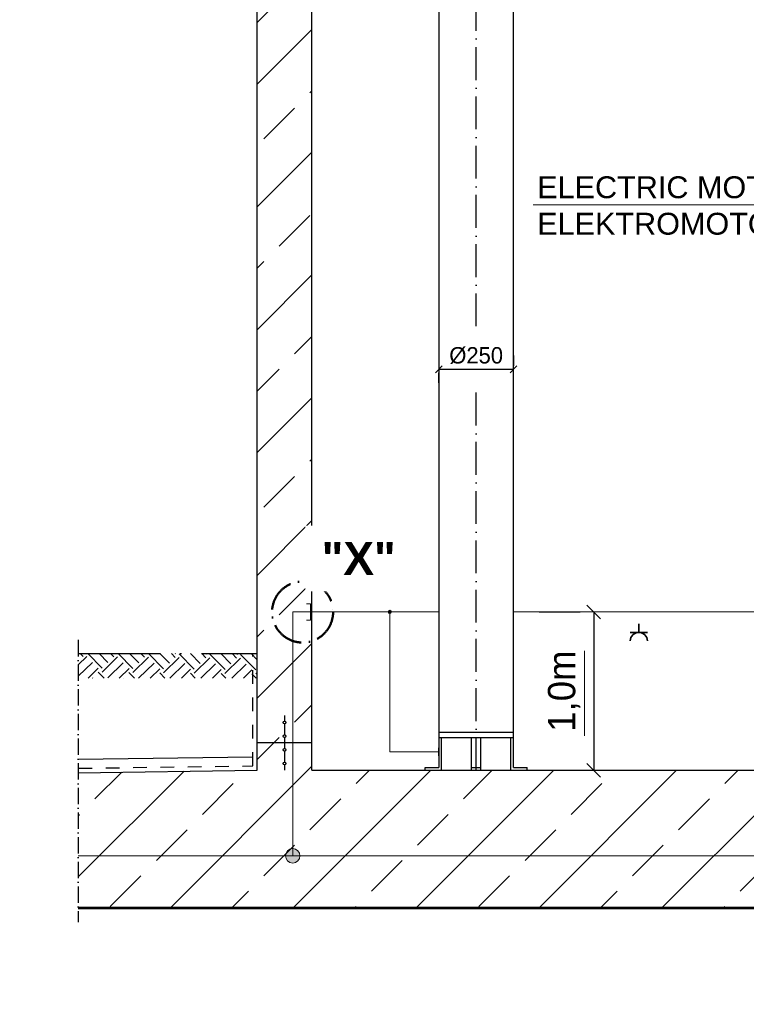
# Model space of a CAD drawing. Header units: millimetres. Extents: x -1777 to 1198744, y 17256 to 76241.
# Tile 41 of 201: x 93436 to 96091, y 50560 to 54159. Entities that reach past the tile are written whole.
import ezdxf

# ---------------------------------------------------------------- set-up
doc = ezdxf.new("R2010")
doc.units = ezdxf.units.MM
doc.linetypes.add('ACAD_ISO10W100', pattern=[18, 12, -3, 0, -3])
doc.linetypes.add('JIS_02_1.0', pattern=[2, 1, -1])
for name, color, linetype, lineweight in [('Bemaßung', 7, 'Continuous', 9), ('Beschriftung', 7, 'Continuous', 9), ('elektro Installation', 7, 'Continuous', 35), ('Verz. Bandstahl 30x3_5mm auf Putz', 1, 'GRENZE2', 18), ('Verz. Bandstahl 30x3_5mm im Beton', 5, 'GRENZE1', 18)]:
    doc.layers.add(name, color=color, linetype=linetype, lineweight=lineweight)
doc.styles.add('LBB3.5M1000', font='isocp.shx', dxfattribs={"height": 3.5})
doc.linetypes.add('GRENZE1', pattern='A,6.35,-2.54,[133,ltypeshp.shx,S=2.54,R=0,X=-2.54,Y=0],-2.54,25.4', length=36.83)
doc.linetypes.add('GRENZE2', pattern='A,6.35,-2.54,[132,ltypeshp.shx,S=2.54,R=0,X=-2.54,Y=0],-2.54,25.4', length=36.83)
doc.dimstyles.new('DIN', dxfattribs={"dimtxt": 2.5, "dimasz": 2.5, "dimexe": 1.25, "dimexo": 0.625, "dimtad": 1, "dimtih": 1, "dimdec": 4, "dimdsep": 46, "dimlunit": 6, "dimtxsty": 'Standard', "dimcen": 2.5, "dimadec": 0, "dimazin": 0, "dimtfac": 1, "dimtdec": 4, "dimtmove": 0, "dimatfit": 3, "dimfxl": 0, "dimtvp": 1, "dimtolj": 1, "dimtzin": 0, "dimarcsym": 0})
pattern_1 = [(45, (112961.7, 48335.6), (-224.5064, 224.5064), []), (45, (113186.22, 48335.6), (-224.5064, 224.5064), [158.75, -79.375])]

# ---------------------------------------------------------------- blocks, each defined once
blk = doc.blocks.new('_Oblique')
at = {"color": 0, "linetype": 'ByBlock', "lineweight": -2}
blk.add_line((-0.5, -0.5), (0.5, 0.5), dxfattribs=at)
blk = doc.blocks.new('*D3')
at = {"layer": 'Bemaßung', "color": 0, "lineweight": -2, "transparency": 16777216}
for p, q in [((95240.1, 52931.5), (95240.1, 52894)), ((94967.1, 52881.5), (95240.1, 52881.5)), ((94967.1, 52831.5), (94967.1, 52869))]:
    blk.add_line(p, q, dxfattribs=at)
at = {"layer": 'DEFPOINTS', "color": 0, "transparency": 16777216}
for p in [(94967.1, 52881.5), (95240.1, 52881.5), (95240.1, 52881.5)]:
    blk.add_point(p, dxfattribs=at)
at = {"layer": 'Bemaßung', "color": 0, "lineweight": -2, "transparency": 16777216, "xscale": 25, "yscale": 25, "zscale": 25, "rotation": 180}
blk.add_blockref('_Oblique', (94967.1, 52881.5), dxfattribs=at)
at = {"layer": 'Bemaßung', "color": 0, "lineweight": -2, "transparency": 16777216, "xscale": 25, "yscale": 25, "zscale": 25}
blk.add_blockref('_Oblique', (95240.1, 52881.5), dxfattribs=at)
at = {"layer": 'Bemaßung', "color": 0, "transparency": 16777216, "insert": (95103.6, 52931.5), "char_height": 60, "attachment_point": 5}
blk.add_mtext('\\A1;%%c250', dxfattribs=at)
blk = doc.blocks.new('*D7')
at = {"layer": 'Bemaßung', "color": 0, "lineweight": -2, "transparency": 16777216}
for p, q in [((95333.4, 51994.4), (95483.4, 51994.4)), ((95533.4, 51994.4), (95533.4, 51415.4)), ((95333.4, 51415.4), (95483.4, 51415.4))]:
    blk.add_line(p, q, dxfattribs=at)
at = {"layer": 'DEFPOINTS', "color": 0, "transparency": 16777216}
for p in [(95533.4, 51994.4), (95533.4, 51415.4), (95533.4, 51415.4)]:
    blk.add_point(p, dxfattribs=at)
at = {"layer": 'Bemaßung', "color": 0, "lineweight": -2, "transparency": 16777216, "xscale": 50, "yscale": 50, "zscale": 50}
for p, rotation in [((95533.4, 51994.4), 90), ((95533.4, 51415.4), 270)]:
    blk.add_blockref('_Oblique', p, dxfattribs=dict(at, rotation=rotation))
at = {"layer": 'Bemaßung', "color": 0, "transparency": 16777216, "insert": (95425, 51704.9), "char_height": 100, "attachment_point": 5, "rotation": 90}
blk.add_mtext('\\A1;1,0m', dxfattribs=at)

msp = doc.modelspace()

# ---------------------------------------------------------------- hatches: boundary and pattern name
h = msp.add_hatch()
h.set_pattern_fill('ANSI33', color=256, scale=50, style=0)
h.set_pattern_definition(pattern_1)
h.paths.add_polyline_path([(94503.60274, 54327.64022), (94463.60274, 54327.64022), (94463.60274, 54337.64543), (94343.60274, 54337.64543), (94343.60274, 54327.64022), (94303.60274, 54327.64022), (94303.60274, 51515.38512), (94403.60274, 51515.38512), (94403.60274, 51535.55806, -0.4142135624), (94398.60274, 51540.55806, -0.4142135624), (94403.60274, 51545.55806), (94403.60274, 51585.55806, -0.4142135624), (94398.60274, 51590.55806, -1), (94408.60274, 51590.55806, -0.4142135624), (94403.60274, 51585.55806), (94403.60274, 51545.55806, -0.4142135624), (94408.60274, 51540.55806, -0.4142135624), (94403.60274, 51535.55806), (94403.60274, 51515.38512), (94503.60274, 51515.38512)])
h = msp.add_hatch()
h.set_pattern_fill('EARTH', color=256, scale=12.5, angle=44.35504661, style=0)
h.set_pattern_definition([(44.355, (95422.795, 48233.28), (1.2636, 112.2461), [79.375, -79.375]), (44.355, (95401.985, 48254.56), (1.2636, 112.2461), [79.375, -79.375]), (44.355, (95381.18, 48275.85), (1.2636, 112.2461), [79.375, -79.375]), (134.355, (95381.334, 48289.88), (-112.2461, 1.2636), [79.375, -79.375]), (134.355, (95402.62, 48310.69), (-112.2461, 1.2636), [79.375, -79.375]), (134.355, (95423.9, 48331.495), (-112.2461, 1.2636), [79.375, -79.375])])
h.paths.add_polyline_path([(94302.15654, 51842.05044), (93649.93788, 51842.05044), (93649.93788, 51752.45704), (94302.15654, 51752.45704)])
h = msp.add_hatch()
h.set_pattern_fill('ANSI33', color=256, scale=50, style=0)
h.set_pattern_definition([(45, (189753.3, 89515.16), (-224.5064, 224.5064), []), (45, (189977.8, 89515.16), (-224.5064, 224.5064), [158.75, -79.375])])
h.paths.add_polyline_path([(94408.60274, 51590.55806, -1), (94398.60274, 51590.55806, -1)], flags=17)
h = msp.add_hatch()
h.set_pattern_fill('ANSI33', color=256, scale=50, style=0)
h.set_pattern_definition([(45, (189753.3, 89465.16), (-224.5064, 224.5064), []), (45, (189977.8, 89465.16), (-224.5064, 224.5064), [158.75, -79.375])])
h.paths.add_polyline_path([(94408.60274, 51540.55806, -1), (94398.60274, 51540.55806, -1)], flags=17)
h = msp.add_hatch()
h.set_pattern_fill('ANSI33', color=256, scale=50, style=0)
h.set_pattern_definition(pattern_1)
h.paths.add_polyline_path([(93649.93788, 50915.38512), (93649.93788, 51406.65018), (94303.60274, 51415.38512), (94303.60274, 51515.38512), (94503.60274, 51515.38512), (94503.60274, 51415.38512), (102303.60274, 51415.38512), (102303.60274, 51515.38512), (102503.60274, 51515.38512), (102503.60274, 51415.38512), (103147.11189, 51406.78589), (103147.11189, 50915.38512)])
h = msp.add_hatch()
h.set_pattern_fill('ANSI33', color=256, scale=50, style=0)
h.set_pattern_definition([(45, (189753.3, 89414.82), (-224.5064, 224.5064), []), (45, (189977.8, 89414.82), (-224.5064, 224.5064), [158.75, -79.375])])
h.paths.add_polyline_path([(94408.60274, 51490.21219, -1), (94398.60274, 51490.21219, -1)], flags=17)
h = msp.add_hatch()
h.set_pattern_fill('ANSI33', color=256, scale=50, style=0)
h.set_pattern_definition([(45, (189753.3, 89364.82), (-224.5064, 224.5064), []), (45, (189977.8, 89364.82), (-224.5064, 224.5064), [158.75, -79.375])])
h.paths.add_polyline_path([(94408.60274, 51440.21219, -1), (94398.60274, 51440.21219, -1)], flags=17)
at = {"layer": 'Verz. Bandstahl 30x3_5mm auf Putz'}
h = msp.add_hatch(color=256, dxfattribs=at)
h.dxf.hatch_style = 1
edge = h.paths.add_edge_path()
edge.add_arc((94787.97221, 51994.38512), 6.01999, 0, 360)
at = {"layer": 'Verz. Bandstahl 30x3_5mm im Beton'}
h = msp.add_hatch(color=256, dxfattribs=at)
h.dxf.hatch_style = 1
edge = h.paths.add_edge_path()
edge.add_arc((94433.17278, 51102.70919), 26.4653, 0, 360)

# ---------------------------------------------------------------- linework, layer by layer
at = {"linetype": 'ACAD_ISO10W100', "ltscale": 10}
for p, q in [((95103.60274, 53038.47894), (95103.60274, 55269.17526)), ((95103.60274, 51415.38512), (95103.60274, 52813.89096))]:
    msp.add_line(p, q, dxfattribs=at)
for p, q in [((94303.60274, 51415.38512), (94303.60274, 54327.64022)), ((94503.60274, 51415.38512), (94503.60274, 54327.64022)), ((94403.60274, 51615.38512), (94403.60274, 51595.55806)), ((94403.60274, 51585.55806), (94403.60274, 51545.55806)), ((94503.60274, 51515.38512), (94303.60274, 51515.38512)), ((94403.60274, 51535.55806), (94403.60274, 51495.21219)), ((94403.60274, 51485.21219), (94403.60274, 51445.21219)), ((93649.93788, 51456.65465), (94287.2752, 51465.1714)), ((93649.93788, 51406.65018), (94303.60274, 51415.38512)), ((94403.60274, 51435.21219), (94403.60274, 51415.38512)), ((94503.60274, 51415.38512), (102303.60274, 51415.38512)), ((93649.93788, 50915.38512), (103147.11189, 50915.38512)), ((93649.93788, 50910.38512), (103147.11189, 50910.38512))]:
    msp.add_line(p, q)
at = {"linetype": 'Continuous', "ltscale": 10}
for p, q in [((94967.10274, 54337.64543), (94967.10274, 51425.38512)), ((95240.10274, 51425.38512), (95240.10274, 54337.64543)), ((94967.10274, 51555.38512), (95240.10274, 51555.38512)), ((94967.10274, 51535.38512), (95240.10274, 51535.38512)), ((94977.10274, 51415.38512), (94977.10274, 51535.38512)), ((95086.10274, 51415.38512), (95086.10274, 51535.38512)), ((95121.10274, 51415.38512), (95121.10274, 51535.38512)), ((95230.10274, 51415.38512), (95230.10274, 51535.38512)), ((94917.10274, 51425.38512), (94967.10274, 51425.38512)), ((94917.10274, 51415.38512), (94917.10274, 51425.38512)), ((95086.10274, 51425.38512), (95121.10274, 51425.38512)), ((95240.10274, 51425.38512), (95290.10274, 51425.38512)), ((95290.10274, 51415.38512), (95290.10274, 51425.38512))]:
    msp.add_line(p, q, dxfattribs=at)
at = {"linetype": 'ACAD_ISO10W100', "ltscale": 5}
msp.add_line((93649.93788, 51892.05174), (93649.93788, 50860.38512), dxfattribs=at)
at = {"linetype": 'ACAD_ISO10W100', "ltscale": 25}
msp.add_line((93649.93788, 51842.05174), (94303.60274, 51842.05174), dxfattribs=at)
at = {"linetype": 'JIS_02_1.0', "ltscale": 50}
for p, q in [((94287.2752, 51431.49593), (94287.2752, 51842.05174)), ((93649.93788, 51422.97909), (94287.2752, 51431.49593))]:
    msp.add_line(p, q, dxfattribs=at)
at = {"linetype": 'ACAD_ISO10W100', "lineweight": 50, "ltscale": 10}
msp.add_circle((94469.36218, 51994.01237), 111.5003, dxfattribs=at)
for centre in [(94403.60274, 51590.55806), (94403.60274, 51540.55806), (94403.60274, 51490.21219), (94403.60274, 51440.21219)]:
    msp.add_circle(centre, 5)
at = {"layer": 'Bemaßung'}
msp.add_line((95499.30107, 51852.39301), (95499.30107, 51541.52731), dxfattribs=at)
at = {"layer": 'elektro Installation'}
for p, q in [((95698.02421, 51919.49021), (95698.02421, 51950.7256)), ((95666.78882, 51919.49021), (95729.2596, 51919.49021))]:
    msp.add_line(p, q, dxfattribs=at)
msp.add_arc((95698.02421, 51888.25482), 31.23539, 0, 180, dxfattribs=at)
at = {"layer": 'Verz. Bandstahl 30x3_5mm auf Putz', "ltscale": 2}
for p, q in [((94498.15361, 51994.38512), (94967.10274, 51994.38512)), ((94787.97221, 51483.08513), (94787.97221, 51994.38512)), ((95240.10274, 51994.38512), (96503.60274, 51994.38512)), ((94787.97221, 51483.08513), (94966.16534, 51483.08513))]:
    msp.add_line(p, q, dxfattribs=at)
at = {"layer": 'Verz. Bandstahl 30x3_5mm auf Putz'}
msp.add_line((94966.16534, 51498.08513), (94966.16534, 51468.08513), dxfattribs=at)
at = {"layer": 'Verz. Bandstahl 30x3_5mm auf Putz', "linetype": 'Continuous'}
msp.add_circle((94787.97221, 51994.38512), 6.01999, dxfattribs=at)
at = {"layer": 'Verz. Bandstahl 30x3_5mm im Beton', "linetype": 'Continuous'}
msp.add_line((94433.17278, 51994.38512), (94498.15361, 51994.38512), dxfattribs=at)
at = {"layer": 'Verz. Bandstahl 30x3_5mm im Beton', "ltscale": 15}
for p, q in [((94433.17278, 51994.38512), (94433.17278, 51102.70919)), ((93649.93788, 51102.70919), (103147.11189, 51102.70919))]:
    msp.add_line(p, q, dxfattribs=at)
at = {"layer": 'Verz. Bandstahl 30x3_5mm im Beton', "linetype": 'Continuous'}
msp.add_lwpolyline([(94483.15361, 51964.38512), (94498.15361, 51964.38512), (94498.15361, 52024.38512), (94483.15361, 52024.38512)], dxfattribs=at)
at = {"layer": 'Verz. Bandstahl 30x3_5mm im Beton', "linetype": 'Continuous', "ltscale": 15}
msp.add_circle((94433.17278, 51102.70919), 26.4653, dxfattribs=at)

# ---------------------------------------------------------------- texts
at = {"layer": 'Beschriftung', "insert": (95326.57572, 53586.92262), "char_height": 80, "width": 1314.0157142, "attachment_point": 1, "style": 'LBB3.5M1000', "bg_fill": 2}
msp.add_mtext('{\\fArial|b0|i0|c0|p34;ELECTRIC MOTOR 55Kw\\PELEKTROMOTOR 55Kw}', dxfattribs=at)

# ---------------------------------------------------------------- dimensions: what is measured, and where the dimension line sits
at = {"layer": 'Bemaßung'}
dim = msp.add_linear_dim(base=(95240.10274, 52881.51527), p1=(94967.10274, 52881.51527), p2=(95240.10274, 52881.51527), text='%%c250', dimstyle='DIN', override={"dimscale": 10, "dimtxt": 6, "dimexo": 5, "dimgap": 2, "dimdec": 2, "dimblk1": 'Oblique', "dimblk2": 'Oblique', "dimsah": 1, "dimtdec": 2, "dimtmove": 2}, dxfattribs=at)
dim.commit()
dim.dimension.update_dxf_attribs({"geometry": '*D3', "text_midpoint": (95103.60274, 52931.51527)})
dim = msp.add_linear_dim(base=(95533.35531, 51415.38512), p1=(95533.35531, 51994.38512), p2=(95533.35531, 51415.38512), angle=90, text='1,0m', dimstyle='DIN', override={"dimscale": 100, "dimtxt": 1, "dimasz": 0.5, "dimexe": 0.5, "dimexo": 2, "dimgap": 0.5, "dimtih": 0, "dimdec": 2, "dimblk1": 'Oblique', "dimblk2": 'Oblique', "dimsah": 1, "dimtmove": 2}, dxfattribs=at)
dim.commit()
dim.dimension.update_dxf_attribs({"geometry": '*D7', "text_midpoint": (95425.02198, 51704.88512)})

# ---------------------------------------------------------------- next in the draw order: linework, layer by layer
at = {"layer": 'Beschriftung'}
msp.add_line((95311.46215, 53483.05486), (96634.49169, 53483.05486), dxfattribs=at)

# ---------------------------------------------------------------- next in the draw order: texts
at = {"insert": (94538.82519, 52249.96624), "char_height": 120, "width": 195.9471091, "attachment_point": 1, "style": 'LBB3.5M1000', "bg_fill": 2}
msp.add_mtext('{\\fArial|b1|i0|c0|p34;"X"}', dxfattribs=at)

# ---------------------------------------------------------------- next in the draw order: texts
at = {"layer": 'Beschriftung', "insert": (-641.05085, 52759.07674), "char_height": 500, "width": 7399.7669481, "attachment_point": 1, "style": 'LBB3.5M1000'}
msp.add_mtext('\\pi2004.5;{\\fArial|b0|i0|c0|p34;TOP VIEW\\P\\pi1431.8;\\fArial|b0|i1|c0|p34;DRAUFSICHT\\P\\pi64.583;\\fArial|b0|i0|c0|p34;\\H0.6x;(SECTION THROUGH PUMP HOUSE)\\P\\pi330.31;\\fArial|b0|i1|c0|p34;(SCHNITT DURCH PUMPENHAUS)}', dxfattribs=at)

doc.saveas('drawing.dxf')
